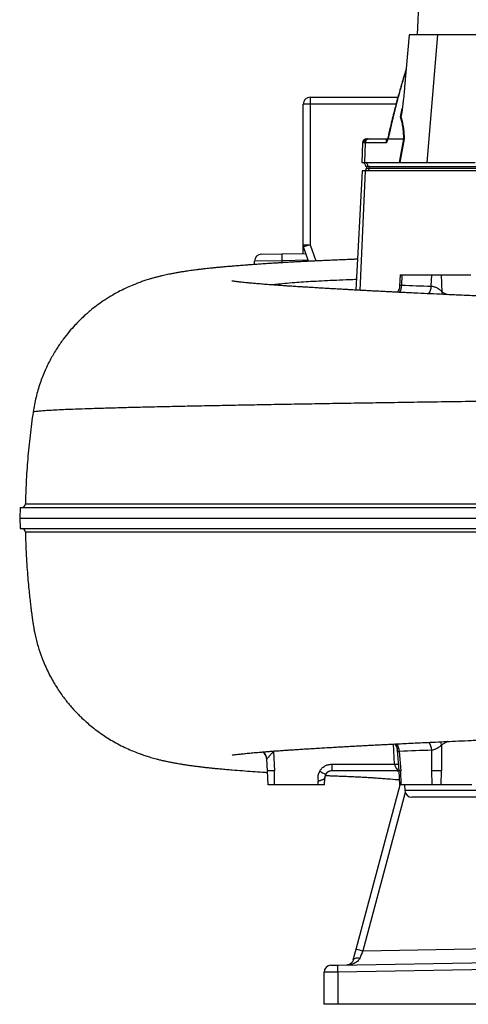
# Model space of a CAD drawing. Header units: millimetres. Extents: x 1132 to 2062, y 611 to 2775.
# Tile 1 of 10: x 1132 to 1455, y 611 to 1320. Entities that reach past the tile are written whole.
import ezdxf

# ---------------------------------------------------------------- set-up
doc = ezdxf.new("R2010")
doc.units = ezdxf.units.MM

msp = doc.modelspace()

# ---------------------------------------------------------------- linework, layer by layer
at = {"color": 7, "linetype": 'Continuous', "lineweight": 25}
for p, q in [((1453.79, 2162.98), (1417.86, 1309.61)), ((1412.04, 1309.61), (1408.84, 1271.81)), ((1432.52, 1309.61), (1412.04, 1309.61)), ((1432.52, 1309.61), (1424.75, 1217.61)), ((1465.86, 1309.61), (1432.52, 1309.61)), ((1409.94, 1284.74), (1408.29, 1279.46)), ((1340.87, 1264.61), (1340.87, 1259.61)), ((1340.87, 1264.61), (1404.03, 1264.61)), ((1340.87, 1259.61), (1335.87, 1259.61)), ((1335.87, 1158.44), (1335.87, 1259.61)), ((1340.87, 1259.61), (1340.87, 1158.44)), ((1381.56, 1234.61), (1381.82, 1234.61)), ((1381.82, 1234.61), (1382.23, 1234.61)), ((1382.23, 1234.61), (1383.09, 1234.61)), ((1383.09, 1234.61), (1396.56, 1234.61)), ((1397.01, 1234.61), (1408.4, 1234.61)), ((1405.22, 1217.6), (1408.41, 1234.61)), ((1408.66, 1234.63), (1405.46, 1217.61)), ((1378.56, 1231.71), (1378.07, 1217.6)), ((1379.41, 1231.71), (1378.9, 1231.71)), ((1380.49, 1231.71), (1379.41, 1231.71)), ((1380.49, 1231.71), (1380.07, 1217.6)), ((1395.53, 1231.71), (1380.49, 1231.71)), ((1378.07, 1217.6), (1380.07, 1217.6)), ((1380.07, 1217.6), (1405.22, 1217.6)), ((1382.57, 1214.61), (1380.97, 1214.61)), ((1381.43, 1214.61), (1381.43, 1213.61)), ((1383.44, 1214.61), (1382.57, 1214.61)), ((1383.44, 1214.61), (1523.16, 1214.61)), ((1383.44, 1213.61), (1383.44, 1214.61)), ((1383.44, 1213.61), (1523.16, 1213.61)), ((1405.57, 1217.61), (1424.75, 1217.61)), ((1424.75, 1217.61), (1459.7, 1217.61)), ((1378.27, 1211.61), (1373.77, 1125.72)), ((1380.71, 1211.61), (1378.27, 1211.61)), ((1520.42, 1211.61), (1380.71, 1211.61)), ((1335.87, 1158.44), (1340.87, 1158.44)), ((1335.87, 1152.11), (1335.87, 1158.44)), ((1340.87, 1158.44), (1336.14, 1156.81)), ((1339.71, 1146.47), (1336.14, 1156.81)), ((1305.78, 1151.59), (1320.52, 1151.84)), ((1320.52, 1151.84), (1337.75, 1152.14)), ((1320.52, 1146.84), (1300.87, 1146.59)), ((1300.87, 1144.11), (1300.87, 1146.59)), ((1405.7, 1136.61), (1405.28, 1128.51)), ((1405.7, 1136.61), (1407.17, 1136.61)), ((1406.9, 1129.3), (1407.17, 1136.61)), ((1407.17, 1136.61), (1428.38, 1136.61)), ((1428.08, 1128.57), (1428.38, 1136.61)), ((1428.38, 1136.61), (1435.45, 1136.61)), ((1435.91, 1124.32), (1435.45, 1136.61)), ((1435.45, 1136.61), (1456.66, 1136.61)), ((1132.18, 969.11), (1131.78, 961.61)), ((1197.76, 969.11), (1197.76, 969.11)), ((1131.78, 961.61), (1132.18, 954.1)), ((1135.9, 951.36), (1135.89, 951.36)), ((1197.76, 954.11), (1197.76, 954.11)), ((1403.54, 794.46), (1404.64, 779.61)), ((1428.39, 779.61), (1428.39, 794.38)), ((1435.45, 798.23), (1435.45, 779.61)), ((1310.12, 779.61), (1309.67, 788.1)), ((1314.38, 793.59), (1315.11, 779.61)), ((1405.07, 793.59), (1406.1, 779.61)), ((1356.36, 784.34), (1401.66, 784.34)), ((1356.36, 784.34), (1356.36, 779.61)), ((1310.64, 769.61), (1310.12, 779.61)), ((1315.11, 769.61), (1315.11, 779.61)), ((1351.09, 769.61), (1351.36, 774.6)), ((1404.1, 779.61), (1356.36, 779.61)), ((1404.64, 779.61), (1405.16, 769.61)), ((1406.47, 769.61), (1406.1, 779.61)), ((1428.76, 769.61), (1428.39, 779.61)), ((1435.08, 769.61), (1435.45, 779.61)), ((1346.62, 769.61), (1315.11, 769.61)), ((1346.62, 769.61), (1346.62, 772.1)), ((1351.09, 769.61), (1346.62, 769.61)), ((1374.02, 651.28), (1405.72, 769.61)), ((1428.76, 769.61), (1406.47, 769.61)), ((1408.9, 769.61), (1409.12, 765.34)), ((1457.36, 769.61), (1435.08, 769.61)), ((1937.62, 760.61), (1414.11, 760.61)), ((1378.76, 649.99), (1640.22, 654.55)), ((1360.69, 639.67), (1675.87, 645.17)), ((1371.94, 643.49), (1374.02, 651.28)), ((1355.78, 639.59), (1360.69, 639.67)), ((1675.87, 640.17), (1360.69, 634.67)), ((1360.69, 634.67), (1350.87, 634.59)), ((1350.87, 611.5), (1350.87, 634.59)), ((1360.69, 634.67), (1360.69, 611.5)), ((1360.69, 611.5), (1350.87, 611.5)), ((1675.87, 611.5), (1360.69, 611.5))]:
    msp.add_line(p, q, dxfattribs=at)
at = {"color": 8, "linetype": 'Continuous', "lineweight": 25}
for p, q in [((1409.9, 1284.27), (1408.43, 1279.57)), ((1408.31, 1279.46), (1408.43, 1279.57)), ((1402.69, 1259.61), (1340.87, 1259.61)), ((1405.87, 1250.37), (1407.22, 1256.5)), ((1378.9, 1231.71), (1378.56, 1231.71)), ((1381.43, 1213.61), (1383.44, 1213.61)), ((1376.8, 1125.56), (1380.71, 1211.61)), ((1340.87, 1158.44), (1344.92, 1146.7)), ((1339.47, 1147.17), (1320.52, 1146.84)), ((1320.52, 1146.84), (1320.52, 1145.43)), ((1435.91, 1124.32), (1439.4, 1122.49)), ((1401.66, 784.34), (1400.98, 798.9)), ((1439.89, 800.74), (1435.45, 798.23)), ((1314.85, 793.85), (1314.38, 793.59)), ((1401.66, 784.34), (1404.28, 784.44)), ((1404.64, 779.5), (1404.1, 779.61)), ((1409.34, 764.11), (1378.76, 649.99)), ((1942.62, 765.34), (1409.12, 765.34))]:
    msp.add_line(p, q, dxfattribs=at)
at = {"color": 8, "linetype": 'Continuous', "lineweight": 25, "flags": 128}
for points in [[(1435.91, 1124.32), (1435.68, 1122.91), (1435.66, 1122.62)], [(1435.45, 798.23), (1435.24, 799.65), (1435.22, 800.56)]]:
    msp.add_lwpolyline(points, dxfattribs=at)
at = {"color": 7, "linetype": 'Continuous', "lineweight": 25, "flags": 128}
for points in [[(1309.71, 787.45), (1309.44, 789.11), (1308.85, 790.67)], [(1403.63, 779.61), (1404.57, 779.52), (1404.67, 779.5)], [(1371.94, 643.49), (1372.12, 643.89), (1372.46, 644.24), (1372.92, 644.53), (1373.51, 644.75), (1374.2, 644.88), (1374.97, 644.93), (1375.79, 644.9), (1376.65, 644.78)]]:
    msp.add_lwpolyline(points, dxfattribs=at)
at = {"color": 7, "linetype": 'Continuous', "lineweight": 25}
for centre, radius, start, end in [((1340.87, 1259.61), 5, 90, 180), ((1381.56, 1231.61), 3, 90, 178), ((1381.86, 1231.64), 2.96, 90.64473, 178.69082), ((1382.32, 1231.7), 2.91, 91.70062, 179.75597), ((1383.3, 1231.81), 2.8, 94.22012, 182.00865), ((1377.97, 1214.61), 3, 0, 88), ((1379.43, 1213.61), 2, 270, 0), ((1379.74, 1214.78), 2.84, 356.3893, 83.42293), ((1381.56, 1213.48), 1.88, 274.40195, 3.81126), ((1340.87, 1158.44), 5, 180, 199.03192), ((1305.87, 1146.59), 5, 91, 180), ((1392.16, 1149.34), 71.68, 178.00162, 181.99838), ((1133.09, 971.91), 2.8, 270.23192, 359.11091), ((1133.09, 951.31), 2.8, 1.19851, 89.99795), ((1301.68, 787.68), 8, 3.00002, 44.82397), ((1356.36, 774.34), 10, 149.12993, 192.97139), ((1362.65, 802.03), 27.01, 236.59996, 246.94583), ((1356.36, 774.61), 5, 149.12993, 177), ((1356.36, 774.61), 5, 90, 149.12993), ((1414.11, 765.61), 5, 183, 270), ((1447.59, 911.58), 270.5, 254.21835, 255.25961), ((1355.87, 634.59), 5, 91, 180), ((1432.33, 637.17), 71.68, 178.00162, 181.99838)]:
    msp.add_arc(centre, radius, start, end, dxfattribs=at)
at = {"color": 8, "linetype": 'Continuous', "lineweight": 25}
for centre, radius, start, end in [((1397.13, 1129.71), 9.78, 324.29601, 357.62813), ((1418.53, 1128.8), 9.55, 322.53355, 358.62771), ((1395.35, 793.19), 9.73, 2.33035, 36.88017), ((1418.92, 794.17), 9.47, 1.28513, 39.15019), ((1301.72, 787.03), 7.99, 27.02264, 51.09987)]:
    msp.add_arc(centre, radius, start, end, dxfattribs=at)
at = {"color": 7, "linetype": 'Continuous', "lineweight": 25}
for centre, major_axis, ratio, start_param, end_param in [((1404.8, 1214.61), (5.92, 0.52), 0.499165, 1.397246, 1.415452), ((1378.85, 649.99), (4.13, 10.07), 0.007363, 1.574268, 2.117384)]:
    msp.add_ellipse(centre, major_axis=major_axis, ratio=ratio, start_param=start_param, end_param=end_param, dxfattribs=at)
for points, knots in [([(1408.29, 1279.46), (1407.77, 1277.73), (1406.84, 1274.6), (1405.63, 1270.37), (1404.72, 1267.13), (1404.09, 1264.82), (1403.58, 1262.95), (1402.97, 1260.69), (1402.11, 1257.42), (1400.96, 1252.91), (1399.56, 1247.27), (1398, 1240.72), (1396.95, 1236.05), (1396.41, 1233.65)], [0, 0, 0, 0, 0.114972, 0.2080156, 0.2791555, 0.3284027, 0.3598552, 0.4026112, 0.476354, 0.5745731, 0.6972705, 0.8444393, 1, 1, 1, 1]), ([(1408.43, 1279.57), (1408.23, 1278.9), (1407.83, 1277.55), (1407.24, 1275.53), (1406.66, 1273.49), (1406.08, 1271.44), (1405.51, 1269.38), (1404.94, 1267.31), (1404.38, 1265.22), (1403.82, 1263.12), (1403.27, 1261), (1402.72, 1258.87), (1402.18, 1256.73), (1401.64, 1254.58), (1401.11, 1252.41), (1400.58, 1250.23), (1400.05, 1248.04), (1399.54, 1245.83), (1399.02, 1243.61), (1398.51, 1241.38), (1398.01, 1239.13), (1397.5, 1236.87), (1397.17, 1235.36), (1397.01, 1234.61)], [0, 0, 0, 0, 0.045336, 0.090894, 0.136674, 0.182678, 0.228907, 0.275362, 0.322044, 0.368954, 0.416093, 0.463462, 0.511063, 0.558896, 0.606962, 0.655262, 0.703798, 0.752569, 0.801578, 0.850824, 0.900309, 0.950034, 1, 1, 1, 1]), ([(1408.84, 1271.81), (1408.69, 1270.01), (1408.53, 1268.21), (1408.17, 1264.6), (1407.98, 1262.8), (1407.68, 1260.11), (1407.57, 1259.21), (1407.35, 1257.42), (1407.23, 1256.53), (1407.04, 1255.19), (1406.98, 1254.75), (1406.84, 1253.86), (1406.77, 1253.42), (1406.62, 1252.55), (1406.54, 1252.12), (1406.4, 1251.49), (1406.35, 1251.29), (1406.27, 1251), (1406.24, 1250.91), (1406.17, 1250.73), (1406.14, 1250.65), (1406.1, 1250.6)], [0, 0, 0, 0, 0.25, 0.25, 0.5, 0.5, 0.625, 0.625, 0.75, 0.75, 0.8125, 0.8125, 0.875, 0.875, 0.9375, 0.9375, 0.96875, 0.96875, 0.984375, 0.984375, 1, 1, 1, 1]), ([(1408.4, 1234.61), (1408.32, 1236.13), (1408.22, 1237.63), (1408.01, 1239.81), (1407.94, 1240.53), (1407.77, 1241.94), (1407.67, 1242.63), (1407.36, 1244.64), (1407.12, 1245.91), (1406.56, 1248.27), (1406.23, 1249.36), (1405.87, 1250.37)], [0, 0, 0, 0, 0.25, 0.25, 0.375, 0.375, 0.5, 0.5, 0.75, 0.75, 1, 1, 1, 1]), ([(1406.1, 1250.6), (1406.28, 1250.09), (1406.45, 1249.55), (1406.77, 1248.43), (1406.92, 1247.85), (1407.35, 1246.03), (1407.59, 1244.74), (1407.91, 1242.7), (1408, 1242), (1408.17, 1240.58), (1408.25, 1239.86), (1408.46, 1237.67), (1408.57, 1236.16), (1408.66, 1234.63)], [0, 0, 0, 0, 0.125, 0.125, 0.25, 0.25, 0.5, 0.5, 0.625, 0.625, 0.75, 0.75, 1, 1, 1, 1]), ([(1395.53, 1231.71), (1395.57, 1231.81), (1395.61, 1231.91), (1395.69, 1232.14), (1395.73, 1232.27), (1395.78, 1232.51), (1395.79, 1232.63), (1395.8, 1232.83), (1395.8, 1232.92), (1395.79, 1233.18), (1395.78, 1233.32), (1395.77, 1233.58), (1395.76, 1233.69), (1395.77, 1234.02), (1395.81, 1234.2), (1395.98, 1234.42), (1396.05, 1234.49), (1396.2, 1234.55), (1396.26, 1234.57), (1396.39, 1234.6), (1396.47, 1234.61), (1396.56, 1234.61)], [0, 0, 0, 0, 0.0625, 0.0625, 0.125, 0.125, 0.1875, 0.1875, 0.25, 0.25, 0.375, 0.375, 0.5, 0.5, 0.75, 0.75, 0.875, 0.875, 0.9375, 0.9375, 1, 1, 1, 1]), ([(1397.01, 1234.61), (1396.92, 1234.61), (1396.84, 1234.53), (1396.7, 1234.33), (1396.64, 1234.21), (1396.53, 1233.94), (1396.48, 1233.79), (1396.39, 1233.5), (1396.35, 1233.35), (1396.31, 1233.2)], [0, 0, 0, 0, 0.25, 0.25, 0.5, 0.5, 0.75, 0.75, 1, 1, 1, 1]), ([(1396.47, 1233.91), (1396.43, 1233.76), (1396.38, 1233.52), (1396.33, 1233.28), (1396.31, 1233.2)], [0, 0, 0, 0, 0.6691779, 1, 1, 1, 1]), ([(1396.31, 1233.2), (1396.27, 1233.03), (1396.22, 1232.88), (1396.11, 1232.58), (1396.05, 1232.44), (1395.92, 1232.19), (1395.84, 1232.08), (1395.69, 1231.88), (1395.61, 1231.79), (1395.53, 1231.71)], [0, 0, 0, 0, 0.25, 0.25, 0.5, 0.5, 0.75, 0.75, 1, 1, 1, 1]), ([(1374.94, 1148), (1374.05, 1147.96), (1371.07, 1147.82), (1366.27, 1147.61), (1360.61, 1147.36), (1355.66, 1147.16), (1351.44, 1146.98), (1347.82, 1146.83), (1344.27, 1146.67), (1340.71, 1146.51), (1337.01, 1146.34), (1333.4, 1146.16), (1330.08, 1145.98), (1327.33, 1145.83), (1324.96, 1145.7), (1322.68, 1145.56), (1320.1, 1145.41), (1317.11, 1145.22), (1313.74, 1145), (1310.23, 1144.77), (1306.45, 1144.51), (1302.78, 1144.25), (1299.37, 1144.01), (1296.48, 1143.8), (1293.64, 1143.59), (1290.54, 1143.35), (1287.25, 1143.09), (1283.85, 1142.82), (1280.45, 1142.53), (1277.17, 1142.25), (1274.15, 1141.97), (1271.41, 1141.7), (1268.97, 1141.45), (1266.6, 1141.2), (1264.2, 1140.93), (1261.63, 1140.63), (1259.16, 1140.33), (1256.93, 1140.04), (1254.85, 1139.75), (1252.69, 1139.45), (1250.3, 1139.09), (1247.74, 1138.68), (1245.15, 1138.25), (1242.62, 1137.8), (1240.28, 1137.35), (1238.17, 1136.91), (1236.25, 1136.5), (1234.12, 1136.01), (1231.7, 1135.43), (1229.17, 1134.76), (1226.82, 1134.1), (1224.66, 1133.45), (1222.41, 1132.73), (1219.71, 1131.82), (1216.37, 1130.6), (1212.56, 1129.07), (1207.93, 1127.02), (1202.77, 1124.46), (1197.36, 1121.41), (1192.08, 1118.06), (1187.07, 1114.5), (1183.1, 1111.36), (1179.99, 1108.71), (1177.42, 1106.38), (1174.57, 1103.65), (1171.16, 1100.12), (1167.22, 1095.66), (1162.88, 1090.14), (1158.42, 1083.67), (1154.04, 1076.23), (1149.93, 1067.84), (1146.31, 1058.57), (1143.31, 1048.53), (1142.07, 1041.5), (1141.44, 1037.92)], [0, 0, 0, 0, 0.008191, 0.027551, 0.047087, 0.065365, 0.078625, 0.090725, 0.102237, 0.11439, 0.127202, 0.140426, 0.152249, 0.162321, 0.16991, 0.178006, 0.188042, 0.199989, 0.213817, 0.229332, 0.244141, 0.262412, 0.277914, 0.290796, 0.303991, 0.319503, 0.336507, 0.353682, 0.372059, 0.390258, 0.407162, 0.42257, 0.436829, 0.448564, 0.462256, 0.477945, 0.493805, 0.507855, 0.52019, 0.532944, 0.54836, 0.565154, 0.581436, 0.596458, 0.610146, 0.62118, 0.630927, 0.640503, 0.651921, 0.662241, 0.672164, 0.68061, 0.687582, 0.696987, 0.707555, 0.719366, 0.73242, 0.746925, 0.761742, 0.777329, 0.791853, 0.805334, 0.812806, 0.820279, 0.829236, 0.839835, 0.853831, 0.869833, 0.887736, 0.907398, 0.928666, 0.951341, 0.975194, 1, 1, 1, 1]), ([(1703.95, 1111.77), (1698.8, 1112), (1688.61, 1112.46), (1673.38, 1113.07), (1658.47, 1113.63), (1643.92, 1114.16), (1628.39, 1114.72), (1612, 1115.33), (1594.85, 1116.01), (1577.66, 1116.7), (1560.46, 1117.4), (1543.32, 1118.1), (1527.11, 1118.77), (1511.94, 1119.4), (1497.88, 1119.98), (1484.38, 1120.54), (1471.43, 1121.09), (1459.02, 1121.62), (1447.6, 1122.12), (1437.1, 1122.59), (1427.47, 1123.03), (1419.91, 1123.39), (1414.22, 1123.66), (1410.26, 1123.86), (1406.68, 1124.03), (1403.45, 1124.19), (1400.44, 1124.34), (1397.26, 1124.49), (1393.52, 1124.68), (1389.24, 1124.9), (1384.92, 1125.12), (1380.9, 1125.34), (1377.31, 1125.53), (1374.01, 1125.71), (1370.96, 1125.88), (1367.79, 1126.05), (1364.2, 1126.26), (1360.05, 1126.49), (1355.78, 1126.74), (1351.51, 1126.99), (1347.32, 1127.24), (1343.15, 1127.49), (1339.26, 1127.72), (1335.88, 1127.93), (1333.01, 1128.11), (1330.62, 1128.26), (1328.66, 1128.39), (1327.11, 1128.49), (1325.71, 1128.58), (1324.25, 1128.68), (1322.48, 1128.8), (1320.4, 1128.95), (1317.31, 1129.17), (1313.45, 1129.45), (1309.08, 1129.79), (1305.12, 1130.11), (1301.56, 1130.42), (1298.47, 1130.7), (1295.75, 1130.96), (1293.44, 1131.19), (1291.72, 1131.37), (1290.48, 1131.5), (1289.6, 1131.6), (1288.79, 1131.69), (1287.99, 1131.79), (1287.19, 1131.89), (1286.35, 1132), (1285.56, 1132.11), (1284.98, 1132.19), (1284.63, 1132.25), (1284.59, 1132.25), (1284.58, 1132.26)], [0, 0, 0, 0, 0.026884, 0.053156, 0.078832, 0.103897, 0.12832, 0.159268, 0.189061, 0.217818, 0.249354, 0.279662, 0.308617, 0.33617, 0.362343, 0.387171, 0.413518, 0.438412, 0.461825, 0.483724, 0.504104, 0.523009, 0.532372, 0.541038, 0.548958, 0.556132, 0.562731, 0.569451, 0.578232, 0.589055, 0.599817, 0.609192, 0.618306, 0.626319, 0.633902, 0.641463, 0.650506, 0.661167, 0.673438, 0.684208, 0.695974, 0.708663, 0.720645, 0.73127, 0.740538, 0.748445, 0.754991, 0.760173, 0.764212, 0.769081, 0.775247, 0.78271, 0.791468, 0.809136, 0.826938, 0.844834, 0.860449, 0.87558, 0.889784, 0.903073, 0.9151, 0.922012, 0.928289, 0.934794, 0.941682, 0.949182, 0.958292, 0.970587, 0.981937, 0.991176, 1, 1, 1, 1]), ([(1374.17, 1133.31), (1372.51, 1133.24), (1367.41, 1133.02), (1359.67, 1132.75), (1351.01, 1132.36), (1343.17, 1131.93), (1336.06, 1131.48), (1329.1, 1130.96), (1322.51, 1130.39), (1317.16, 1129.87), (1314.62, 1129.55), (1313.72, 1129.43)], [0, 0, 0, 0, 0.055093, 0.169453, 0.284127, 0.399242, 0.514731, 0.630461, 0.775975, 0.921215, 1, 1, 1, 1]), ([(1405.27, 1128.53), (1405.23, 1128.08), (1405.13, 1127.09), (1404.6, 1125.7), (1404.04, 1124.7), (1403.64, 1124.26), (1403.57, 1124.18)], [0, 0, 0, 0, 0.28662, 0.62045, 0.929464, 1, 1, 1, 1]), ([(1428.08, 1128.57), (1428.37, 1128.56), (1428.69, 1128.52), (1429.37, 1128.38), (1429.72, 1128.29), (1430.44, 1128.07), (1430.82, 1127.93), (1431.55, 1127.63), (1431.92, 1127.46), (1432.45, 1127.17), (1432.63, 1127.07), (1432.98, 1126.87), (1433.15, 1126.76), (1433.64, 1126.44), (1433.96, 1126.21), (1434.55, 1125.72), (1434.84, 1125.47), (1435.36, 1124.95), (1435.61, 1124.69), (1435.83, 1124.41)], [0, 0, 0, 0, 0.125, 0.125, 0.25, 0.25, 0.375, 0.375, 0.5, 0.5, 0.5625, 0.5625, 0.625, 0.625, 0.75, 0.75, 0.875, 0.875, 1, 1, 1, 1]), ([(1141.44, 1037.92), (1140.65, 1032.3), (1139.09, 1021.06), (1137.46, 1004.12), (1136.33, 987.71), (1136.05, 976.94), (1135.91, 971.85)], [0, 0, 0, 0, 0.256411, 0.513012, 0.769664, 1, 1, 1, 1]), ([(1132.23, 969.11), (1132.24, 969.11), (1132.25, 969.11), (1132.96, 969.11), (1134.4, 969.11), (1136.86, 969.11), (1140.62, 969.11), (1145.1, 969.11), (1150.02, 969.11), (1155.63, 969.11), (1162.66, 969.11), (1171.38, 969.11), (1180.31, 969.11), (1189.15, 969.11), (1198.6, 969.11), (1209.78, 969.11), (1222.93, 969.11), (1235.82, 969.11), (1248.18, 969.11), (1259.79, 969.11), (1271.91, 969.11), (1285.93, 969.11), (1302.01, 969.11), (1320.35, 969.11), (1337.82, 969.11), (1354.19, 969.11), (1369.26, 969.11), (1384.69, 969.11), (1402.22, 969.11), (1421.96, 969.11), (1444.01, 969.11), (1464.63, 969.11), (1483.67, 969.11), (1501, 969.11), (1518.5, 969.11), (1538.14, 969.11), (1559.95, 969.11), (1583.93, 969.11), (1602.6, 969.11), (1613.25, 969.11), (1615.87, 969.11)], [0, 0, 0, 0, 0.01712, 0.040246, 0.063372, 0.094276, 0.125195, 0.156095, 0.179224, 0.202354, 0.233259, 0.26418, 0.295086, 0.318213, 0.34134, 0.372244, 0.403165, 0.434068, 0.457196, 0.480324, 0.503454, 0.526585, 0.557497, 0.588427, 0.619339, 0.642468, 0.665596, 0.688726, 0.711855, 0.742771, 0.773706, 0.804621, 0.827754, 0.850887, 0.874018, 0.897149, 0.928072, 0.959015, 0.989938, 1, 1, 1, 1]), ([(1131.84, 961.61), (1131.84, 961.61), (1131.85, 961.61), (1132.55, 961.61), (1133.83, 961.61), (1135.73, 961.61), (1138.24, 961.61), (1141.36, 961.61), (1145.11, 961.61), (1149.55, 961.61), (1154.56, 961.61), (1160.19, 961.61), (1166.42, 961.61), (1173.24, 961.61), (1180.63, 961.61), (1188.57, 961.61), (1197.06, 961.61), (1206.09, 961.61), (1215.66, 961.61), (1225.77, 961.61), (1236.4, 961.61), (1247.52, 961.61), (1259.1, 961.61), (1271.21, 961.61), (1283.8, 961.61), (1296.84, 961.61), (1310.35, 961.61), (1324.31, 961.61), (1338.67, 961.61), (1353.4, 961.61), (1368.46, 961.61), (1383.88, 961.61), (1399.62, 961.61), (1415.68, 961.61), (1432.05, 961.61), (1448.73, 961.61), (1465.65, 961.61), (1482.78, 961.61), (1500.1, 961.61), (1517.6, 961.61), (1535.25, 961.61), (1553.03, 961.61), (1570.95, 961.61), (1588.98, 961.61), (1603.15, 961.61), (1611.28, 961.61), (1613.37, 961.61)], [0, 0, 0, 0, 0.016776, 0.039945, 0.063139, 0.086321, 0.109503, 0.132795, 0.156087, 0.179256, 0.202456, 0.225639, 0.248823, 0.272118, 0.295413, 0.318582, 0.341778, 0.364961, 0.388144, 0.411438, 0.434732, 0.457901, 0.481099, 0.504268, 0.52747, 0.550654, 0.573839, 0.597145, 0.62045, 0.64362, 0.666819, 0.689988, 0.713188, 0.736373, 0.759558, 0.782869, 0.80618, 0.82935, 0.852557, 0.875727, 0.898929, 0.922116, 0.945302, 0.968623, 0.991945, 1, 1, 1, 1]), ([(1132.23, 954.11), (1132.24, 954.11), (1132.25, 954.11), (1132.96, 954.11), (1134.4, 954.11), (1136.86, 954.11), (1140.62, 954.11), (1145.1, 954.11), (1150.02, 954.11), (1155.63, 954.11), (1162.66, 954.11), (1171.38, 954.11), (1180.31, 954.11), (1189.15, 954.11), (1198.6, 954.11), (1209.78, 954.11), (1222.93, 954.11), (1235.82, 954.11), (1248.18, 954.11), (1259.79, 954.11), (1271.91, 954.11), (1285.93, 954.11), (1302.01, 954.11), (1320.35, 954.11), (1337.82, 954.11), (1354.19, 954.11), (1369.26, 954.11), (1384.69, 954.11), (1402.22, 954.11), (1421.96, 954.11), (1444.01, 954.11), (1464.63, 954.11), (1483.67, 954.11), (1501, 954.11), (1518.5, 954.11), (1538.14, 954.11), (1559.95, 954.11), (1583.93, 954.11), (1602.6, 954.11), (1613.25, 954.11), (1615.87, 954.11)], [0, 0, 0, 0, 0.01712, 0.040246, 0.063372, 0.094276, 0.125195, 0.156095, 0.179224, 0.202354, 0.233259, 0.26418, 0.295086, 0.318213, 0.34134, 0.372244, 0.403165, 0.434068, 0.457196, 0.480324, 0.503454, 0.526585, 0.557497, 0.588427, 0.619339, 0.642468, 0.665596, 0.688726, 0.711855, 0.742771, 0.773706, 0.804621, 0.827754, 0.850887, 0.874018, 0.897149, 0.928072, 0.959015, 0.989938, 1, 1, 1, 1]), ([(1135.91, 951.36), (1135.96, 948.87), (1136.08, 943.31), (1136.46, 934.93), (1136.97, 926.54), (1137.55, 918.98), (1138.16, 912.26), (1138.77, 906.37), (1139.33, 901.3), (1139.83, 897.21), (1140.23, 894), (1140.58, 891.35), (1140.87, 889.25), (1141.1, 887.61), (1141.3, 886.28), (1141.54, 884.59), (1141.9, 882.37), (1142.75, 877.82), (1144.29, 871.32), (1146.83, 863.27), (1150.16, 854.87), (1154.32, 846.39), (1159.29, 838.14), (1164.35, 831.07), (1169.24, 825.17), (1173.31, 820.82), (1176.73, 817.47), (1179.77, 814.68), (1183.3, 811.67), (1187.09, 808.71), (1191.1, 805.84), (1195.29, 803.09), (1199.93, 800.33), (1204.82, 797.71), (1209.9, 795.28), (1214.63, 793.27), (1218.41, 791.85), (1220.93, 790.97), (1222.67, 790.39), (1224.44, 789.83), (1226.23, 789.29), (1228.16, 788.73), (1230.19, 788.18), (1232.51, 787.58), (1234.92, 787.01), (1237.15, 786.51), (1238.93, 786.14), (1240.29, 785.87), (1241.49, 785.63), (1242.69, 785.4), (1244.11, 785.15), (1245.81, 784.85), (1247.87, 784.5), (1250.2, 784.13), (1252.83, 783.74), (1255.61, 783.35), (1258.04, 783.02), (1260, 782.77), (1261.38, 782.61), (1262.59, 782.46), (1263.76, 782.32), (1265.39, 782.14), (1267.6, 781.9), (1270.36, 781.61), (1273.4, 781.32), (1276.78, 781), (1280.58, 780.67), (1285.61, 780.25), (1291.88, 779.76), (1299.26, 779.21), (1305.27, 778.78), (1308.99, 778.52), (1310.18, 778.44)], [0, 0, 0, 0, 0.018856, 0.042007, 0.062973, 0.081776, 0.098446, 0.113024, 0.125564, 0.136152, 0.143613, 0.150405, 0.15687, 0.159828, 0.163035, 0.166958, 0.172595, 0.179732, 0.201201, 0.222048, 0.242112, 0.267953, 0.291764, 0.313263, 0.332217, 0.348424, 0.357485, 0.367774, 0.379655, 0.393206, 0.40529, 0.418498, 0.432838, 0.448225, 0.462625, 0.47804, 0.490689, 0.497714, 0.504185, 0.510533, 0.518182, 0.52589, 0.535351, 0.546932, 0.5603, 0.572277, 0.581586, 0.589109, 0.596357, 0.603814, 0.611479, 0.623268, 0.636579, 0.652527, 0.67081, 0.690134, 0.709402, 0.719998, 0.728439, 0.735716, 0.743238, 0.751016, 0.767194, 0.785751, 0.804553, 0.825467, 0.848508, 0.872815, 0.912047, 0.948978, 0.983653, 1, 1, 1, 1]), ([(1284.74, 790.99), (1284.74, 790.99), (1284.73, 790.99), (1284.84, 791.01), (1285.16, 791.06), (1286.01, 791.18), (1287.68, 791.39), (1289.94, 791.64), (1292.92, 791.96), (1296.46, 792.3), (1300.59, 792.69), (1304.54, 793.03), (1308.05, 793.32), (1310.84, 793.55), (1313.52, 793.75), (1316.03, 793.94), (1318.43, 794.12), (1320.92, 794.29), (1323.57, 794.48), (1326.55, 794.68), (1329.87, 794.9), (1333.64, 795.14), (1337.91, 795.41), (1342.61, 795.69), (1347.62, 795.99), (1352.62, 796.29), (1357.39, 796.57), (1361.71, 796.81), (1365.47, 797.03), (1368.85, 797.22), (1372.22, 797.41), (1375.83, 797.61), (1379.82, 797.82), (1384.18, 798.05), (1388.78, 798.29), (1393.15, 798.51), (1396.86, 798.69), (1400.56, 798.88), (1404.88, 799.09), (1410.4, 799.36), (1416.73, 799.66), (1423.68, 799.99), (1431.17, 800.34), (1439.19, 800.71), (1447.79, 801.1), (1457.39, 801.53), (1468.11, 802), (1480.07, 802.51), (1492.99, 803.06), (1505.91, 803.59), (1518.71, 804.12), (1531.21, 804.62), (1544.33, 805.15), (1559.31, 805.75), (1576.14, 806.43), (1594.91, 807.19), (1614.48, 807.96), (1632.26, 808.62), (1648.06, 809.2), (1661.68, 809.7), (1675.58, 810.23), (1689.74, 810.8), (1699.19, 811.23), (1703.95, 811.44)], [0, 0, 0, 0, 0.003862, 0.012063, 0.02039, 0.039148, 0.057443, 0.074095, 0.092296, 0.112179, 0.133292, 0.154799, 0.167015, 0.178826, 0.189632, 0.199418, 0.208175, 0.216753, 0.226653, 0.236912, 0.2483, 0.260812, 0.274443, 0.289188, 0.303703, 0.318003, 0.330715, 0.341841, 0.351375, 0.359335, 0.367495, 0.37694, 0.386657, 0.397268, 0.408761, 0.419659, 0.428344, 0.434834, 0.445301, 0.457492, 0.471373, 0.48642, 0.502457, 0.519517, 0.537628, 0.556779, 0.579435, 0.603336, 0.628464, 0.654846, 0.676486, 0.698966, 0.722287, 0.7464, 0.77808, 0.810823, 0.844787, 0.880175, 0.903145, 0.92663, 0.950602, 0.975051, 1, 1, 1, 1]), ([(1401.61, 798.93), (1401.68, 798.86), (1402.09, 798.46), (1402.66, 797.53), (1403.24, 796.17), (1403.52, 795.1), (1403.52, 794.53), (1403.52, 794.46)], [0, 0, 0, 0, 0.061239, 0.352659, 0.647862, 0.95995, 1, 1, 1, 1]), ([(1435.45, 798.23), (1435.03, 797.74), (1434.55, 797.28), (1433.71, 796.64), (1433.42, 796.44), (1432.96, 796.15), (1432.8, 796.06), (1432.48, 795.88), (1432.32, 795.79), (1431.83, 795.54), (1431.5, 795.38), (1430.83, 795.1), (1430.49, 794.97), (1429.84, 794.75), (1429.53, 794.65), (1428.93, 794.49), (1428.64, 794.42), (1428.39, 794.38)], [0, 0, 0, 0, 0.25, 0.25, 0.375, 0.375, 0.4375, 0.4375, 0.5, 0.5, 0.625, 0.625, 0.75, 0.75, 0.875, 0.875, 1, 1, 1, 1]), ([(1306.75, 793.21), (1307.03, 792.98), (1307.68, 792.43), (1308.38, 791.55), (1308.71, 790.87), (1308.82, 790.64)], [0, 0, 0, 0, 0.323321, 0.769945, 1, 1, 1, 1]), ([(1314.38, 793.59), (1313.87, 792.95), (1313.36, 792.33), (1312.59, 791.43), (1312.34, 791.14), (1311.84, 790.59), (1311.6, 790.32), (1311.13, 789.81), (1310.91, 789.57), (1310.61, 789.24), (1310.51, 789.14), (1310.33, 788.94), (1310.25, 788.85), (1310.01, 788.59), (1309.89, 788.44), (1309.72, 788.21), (1309.67, 788.13), (1309.67, 788.1)], [0, 0, 0, 0, 0.25, 0.25, 0.375, 0.375, 0.5, 0.5, 0.625, 0.625, 0.6875, 0.6875, 0.75, 0.75, 0.875, 0.875, 1, 1, 1, 1]), ([(1347.78, 779.47), (1348, 779.85), (1348.25, 780.2), (1348.78, 780.88), (1349.06, 781.19), (1349.68, 781.79), (1350.01, 782.08), (1350.7, 782.6), (1351.05, 782.83), (1351.8, 783.25), (1352.18, 783.44), (1352.98, 783.77), (1353.4, 783.9), (1354.64, 784.23), (1355.49, 784.34), (1356.36, 784.34)], [0, 0, 0, 0, 0.125, 0.125, 0.25, 0.25, 0.375, 0.375, 0.5, 0.5, 0.625, 0.625, 0.75, 0.75, 1, 1, 1, 1]), ([(1401.66, 784.34), (1401.71, 783.93), (1401.78, 783.6), (1401.97, 783), (1402.08, 782.74), (1402.47, 782), (1402.79, 781.57), (1403.41, 780.77), (1403.71, 780.4), (1404.1, 779.82), (1404.2, 779.61), (1404.1, 779.61)], [0, 0, 0, 0, 0.125, 0.125, 0.25, 0.25, 0.5, 0.5, 0.75, 0.75, 1, 1, 1, 1]), ([(1351.36, 774.6), (1351.35, 774.54), (1351.35, 774.49), (1351.34, 774.39), (1351.33, 774.35), (1351.31, 774.23), (1351.29, 774.16), (1351.2, 773.96), (1351.11, 773.86), (1350.88, 773.65), (1350.73, 773.56), (1350.39, 773.37), (1350.2, 773.28), (1349.76, 773.1), (1349.52, 773.01), (1349, 772.83), (1348.73, 772.74), (1348.15, 772.56), (1347.86, 772.47), (1347.24, 772.28), (1346.93, 772.19), (1346.62, 772.1)], [0, 0, 0, 0, 0.03125, 0.03125, 0.0625, 0.0625, 0.125, 0.125, 0.25, 0.25, 0.375, 0.375, 0.5, 0.5, 0.625, 0.625, 0.75, 0.75, 0.875, 0.875, 1, 1, 1, 1]), ([(1351.36, 774.6), (1351.36, 774.68), (1351.36, 774.77), (1351.37, 774.86), (1351.37, 774.86), (1351.37, 774.86), (1351.37, 774.87)], [0, 0, 0, 0, 0.000347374, 0.000347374, 0.000347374, 0.0003615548, 0.0003615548, 0.0003615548, 0.0003615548]), ([(1351.79, 776.24), (1352.45, 776.22), (1354.11, 776.16), (1356.83, 776.06), (1360.13, 775.93), (1363.9, 775.79), (1367.99, 775.62), (1372.2, 775.43), (1376.19, 775.23), (1379.95, 775.03), (1383.28, 774.84), (1386.42, 774.64), (1389.57, 774.43), (1393.12, 774.17), (1397.87, 773.8), (1401.87, 773.48), (1404.58, 773.24), (1404.97, 773.21)], [0, 0, 0, 0, 0.040197, 0.099831, 0.16392, 0.240571, 0.3297, 0.409856, 0.489644, 0.56038, 0.622122, 0.674956, 0.732177, 0.793883, 0.865697, 0.980609, 1, 1, 1, 1]), ([(1356.36, 779.61), (1355.92, 779.61), (1355.5, 779.55), (1354.87, 779.38), (1354.67, 779.32), (1354.27, 779.15), (1354.07, 779.06), (1353.7, 778.85), (1353.52, 778.73), (1353.17, 778.47), (1353.01, 778.32), (1352.7, 778.02), (1352.56, 777.86), (1352.29, 777.52), (1352.17, 777.34), (1352.07, 777.17)], [0, 0, 0, 0, 0.25, 0.25, 0.375, 0.375, 0.5, 0.5, 0.625, 0.625, 0.75, 0.75, 0.875, 0.875, 1, 1, 1, 1]), ([(1315.11, 769.61), (1314.53, 769.61), (1313.94, 769.61), (1312.86, 769.61), (1312.36, 769.61), (1311.54, 769.61), (1311.21, 769.61), (1310.76, 769.61), (1310.64, 769.61), (1310.64, 769.61)], [2.357564, 2.357564, 2.357564, 2.357564, 2.749578, 2.749578, 3.141593, 3.141593, 3.533607, 3.533607, 3.925621, 3.925621, 3.925621, 3.925621]), ([(1406.47, 769.61), (1406.16, 769.61), (1405.53, 769.61), (1405.14, 769.61), (1405.2, 769.61), (1405.22, 769.61)], [0, 0, 0, 0, 0.4297312, 0.8595298, 1, 1, 1, 1]), ([(1435.08, 769.61), (1434.66, 769.61), (1434.17, 769.61), (1433.09, 769.61), (1432.5, 769.61), (1431.33, 769.61), (1430.75, 769.61), (1429.67, 769.61), (1429.17, 769.61), (1428.76, 769.61)], [2.357564, 2.357564, 2.357564, 2.357564, 2.749578, 2.749578, 3.141593, 3.141593, 3.533607, 3.533607, 3.925621, 3.925621, 3.925621, 3.925621]), ([(1376.65, 644.78), (1376.45, 644.3), (1376.19, 643.87), (1375.6, 643.09), (1375.26, 642.74), (1374.55, 642.11), (1374.17, 641.84), (1373.38, 641.34), (1372.96, 641.13), (1371.7, 640.55), (1370.82, 640.28), (1369.47, 639.99), (1369.02, 639.92), (1368.33, 639.85), (1368.11, 639.83), (1367.65, 639.8), (1367.42, 639.79), (1367.19, 639.78)], [0, 0, 0, 0, 0.125, 0.125, 0.25, 0.25, 0.375, 0.375, 0.5, 0.5, 0.75, 0.75, 0.875, 0.875, 0.9375, 0.9375, 1, 1, 1, 1]), ([(1371.94, 643.49), (1371.83, 643.11), (1371.7, 642.78), (1371.39, 642.19), (1371.22, 641.93), (1370.68, 641.23), (1370.27, 640.88), (1369.44, 640.33), (1369, 640.13), (1368.33, 639.93), (1368.1, 639.88), (1367.76, 639.83), (1367.65, 639.81), (1367.42, 639.79), (1367.31, 639.79), (1367.19, 639.78)], [0, 0, 0, 0, 0.125, 0.125, 0.25, 0.25, 0.5, 0.5, 0.75, 0.75, 0.875, 0.875, 0.9375, 0.9375, 1, 1, 1, 1])]:
    msp.add_open_spline(points, degree=3, knots=knots, dxfattribs=at)
for points in [[(1406.1, 1250.6), (1406.03, 1250.52), (1405.96, 1250.44), (1405.87, 1250.37)], [(1408.41, 1234.61), (1408.41, 1234.61), (1408.4, 1234.61), (1408.4, 1234.61)], [(1408.41, 1234.61), (1408.51, 1234.61), (1408.59, 1234.62), (1408.66, 1234.63)], [(1405.22, 1217.6), (1405.32, 1217.6), (1405.4, 1217.6), (1405.46, 1217.61)], [(1406.9, 1129.3), (1413.95, 1128.96), (1421.02, 1128.72), (1428.08, 1128.57)], [(1435.83, 1124.41), (1435.86, 1124.38), (1435.88, 1124.35), (1435.91, 1124.32)], [(1428.39, 794.38), (1420.61, 794.22), (1412.83, 793.97), (1405.07, 793.59)], [(1310.5, 779.61), (1310.25, 779.61), (1310.12, 779.61), (1310.12, 779.61)], [(1311.58, 779.61), (1311.12, 779.61), (1310.75, 779.61), (1310.5, 779.61)], [(1313.2, 779.61), (1312.6, 779.61), (1312.04, 779.61), (1311.58, 779.61)], [(1315.11, 779.61), (1314.46, 779.61), (1313.8, 779.61), (1313.2, 779.61)], [(1405.02, 779.61), (1404.77, 779.61), (1404.64, 779.61), (1404.64, 779.61)], [(1406.1, 779.61), (1405.64, 779.61), (1405.27, 779.61), (1405.02, 779.61)], [(1430.01, 779.61), (1429.4, 779.61), (1428.85, 779.61), (1428.39, 779.61)], [(1431.92, 779.61), (1431.26, 779.61), (1430.61, 779.61), (1430.01, 779.61)], [(1433.83, 779.61), (1433.22, 779.61), (1432.57, 779.61), (1431.92, 779.61)], [(1435.45, 779.61), (1434.98, 779.61), (1434.43, 779.61), (1433.83, 779.61)]]:
    msp.add_open_spline(points, degree=3, dxfattribs=at)
at = {"color": 8, "linetype": 'Continuous', "lineweight": 25}
for points, knots in [([(1405.35, 1128.52), (1405.33, 1128.63), (1405.3, 1129.02), (1405.77, 1129.34), (1406.52, 1129.31), (1406.9, 1129.3)], [0, 0, 0, 0, 0.167808, 0.589121, 1, 1, 1, 1]), ([(1435.83, 1124.41), (1435.77, 1124.08), (1435.67, 1123.61), (1435.59, 1123.02), (1435.61, 1122.78), (1435.62, 1122.66)], [0, 0, 0, 0, 0.5554096, 0.7856893, 1, 1, 1, 1]), ([(1141.46, 1037.92), (1141.55, 1038.01), (1141.72, 1038.19), (1143.17, 1038.47), (1145.54, 1038.75), (1148.89, 1039.03), (1153.19, 1039.32), (1158.45, 1039.6), (1164.67, 1039.88), (1172.21, 1040.18), (1181.24, 1040.49), (1191.9, 1040.83), (1203.68, 1041.16), (1216.55, 1041.49), (1230.51, 1041.82), (1244.81, 1042.14), (1259.25, 1042.44), (1273.68, 1042.72), (1288.82, 1043.02), (1304.62, 1043.31), (1320.93, 1043.6), (1337.66, 1043.89), (1354.78, 1044.17), (1372.39, 1044.46), (1391.62, 1044.76), (1412.54, 1045.08), (1435.2, 1045.42), (1458.34, 1045.76), (1481.87, 1046.1), (1505.73, 1046.43), (1529.19, 1046.75), (1552.16, 1047.04), (1574.58, 1047.31), (1597.09, 1047.61), (1619.67, 1047.98), (1642.27, 1048.38), (1664.82, 1048.76), (1687.26, 1049.05), (1702.08, 1049.11), (1709.47, 1049.14)], [0, 0, 0, 0, 0.025004, 0.051843, 0.078752, 0.105614, 0.131844, 0.157832, 0.183582, 0.209139, 0.239361, 0.269422, 0.299385, 0.329311, 0.359216, 0.389097, 0.414633, 0.440153, 0.465654, 0.491103, 0.516461, 0.541241, 0.565918, 0.590536, 0.615136, 0.64441, 0.673642, 0.702802, 0.731861, 0.760801, 0.789619, 0.816024, 0.842341, 0.868616, 0.894902, 0.921211, 0.947516, 0.973789, 1, 1, 1, 1]), ([(1135.95, 971.85), (1135.93, 971.85), (1135.87, 971.85), (1136.29, 971.85), (1137.32, 971.85), (1139.36, 971.85), (1142.38, 971.85), (1145.78, 971.85), (1149.86, 971.85), (1155.55, 971.85), (1162.49, 971.85), (1169.44, 971.85), (1176.5, 971.85), (1184.76, 971.85), (1194.37, 971.85), (1204.82, 971.85), (1216.14, 971.85), (1228.34, 971.85), (1241.45, 971.85), (1255.39, 971.85), (1269.89, 971.85), (1284.86, 971.85), (1300.24, 971.85), (1316.29, 971.85), (1333.08, 971.85), (1350.59, 971.85), (1368.83, 971.85), (1387.66, 971.85), (1406.58, 971.85), (1425.47, 971.85), (1444.31, 971.85), (1463.54, 971.85), (1483.28, 971.85), (1503.47, 971.85), (1524.1, 971.85), (1545.01, 971.85), (1562.48, 971.85), (1579.76, 971.85), (1596.84, 971.85), (1610.98, 971.85), (1618.27, 971.85), (1618.71, 971.85)], [0, 0, 0, 0, 0.008073, 0.0291876, 0.0503204, 0.0821563, 0.1140579, 0.1352163, 0.1563975, 0.1893778, 0.2224488, 0.2450734, 0.2677237, 0.2954655, 0.3232542, 0.3511855, 0.3791649, 0.40771, 0.4363089, 0.4650761, 0.4939022, 0.5212026, 0.5485538, 0.5760566, 0.6036098, 0.6317517, 0.6599488, 0.6883137, 0.7167351, 0.7431348, 0.7695811, 0.7961723, 0.822814, 0.8500311, 0.8773028, 0.9047391, 0.9322303, 0.9454386, 0.97186, 0.9983337, 1, 1, 1, 1]), ([(1618.71, 951.36), (1613.16, 951.36), (1602.04, 951.36), (1585.39, 951.36), (1568.72, 951.36), (1552.07, 951.36), (1532.59, 951.36), (1510.43, 951.36), (1487.73, 951.36), (1467.3, 951.36), (1449.07, 951.36), (1431.04, 951.36), (1413.25, 951.36), (1395.65, 951.36), (1378.35, 951.36), (1361.39, 951.36), (1344.85, 951.36), (1328.75, 951.36), (1313.13, 951.36), (1297.97, 951.36), (1283.29, 951.36), (1269.08, 951.36), (1255.46, 951.36), (1242.42, 951.36), (1230.12, 951.36), (1218.54, 951.36), (1207.69, 951.36), (1197.49, 951.36), (1187.97, 951.36), (1179.13, 951.36), (1171.02, 951.36), (1163.65, 951.36), (1157.08, 951.36), (1151.36, 951.36), (1146.55, 951.36), (1142.65, 951.36), (1139.62, 951.36), (1137.47, 951.36), (1136.13, 951.36), (1135.98, 951.36), (1135.9, 951.36)], [0, 0, 0, 0, 0.021411, 0.042892, 0.064373, 0.086078, 0.107782, 0.14071, 0.173636, 0.198723, 0.22382, 0.248907, 0.274371, 0.299836, 0.325672, 0.351519, 0.377355, 0.403355, 0.429366, 0.455367, 0.481765, 0.508163, 0.534931, 0.5617, 0.588587, 0.615059, 0.641637, 0.668215, 0.695137, 0.722059, 0.749332, 0.776605, 0.803991, 0.831684, 0.85951, 0.887337, 0.915568, 0.9438, 0.972421, 1, 1, 1, 1]), ([(1405.07, 793.59), (1404.71, 793.62), (1404, 793.67), (1403.56, 794.01), (1403.59, 794.36), (1403.6, 794.46)], [0, 0, 0, 0, 0.413592, 0.839135, 1, 1, 1, 1])]:
    msp.add_open_spline(points, degree=3, knots=knots, dxfattribs=at)

doc.saveas('drawing.dxf')
